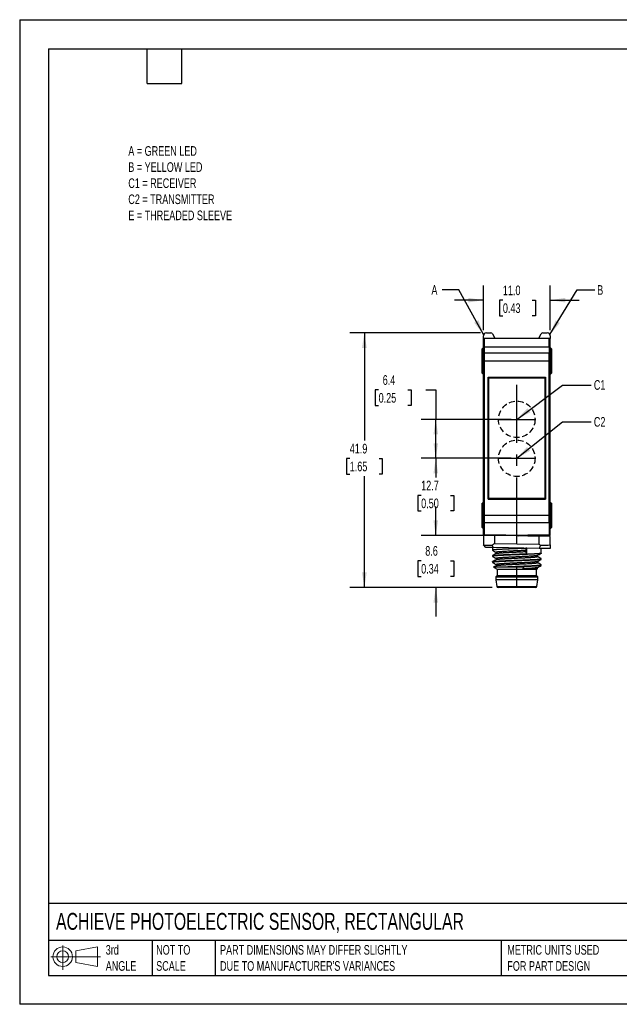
# Model space of a CAD drawing. Header units: millimetres. Extents: x 0 to 210, y 0 to 162.
# Tile 1 of 4: x 0 to 99, y 0 to 162. Entities that reach past the tile are written whole.
import ezdxf

# ---------------------------------------------------------------- set-up
doc = ezdxf.new("R2010")
doc.units = ezdxf.units.MM
doc.header["$LTSCALE"] = 0.75
doc.linetypes.add('CENTERX2', pattern=[20.32, 12.7, -2.54, 2.54, -2.54])
doc.linetypes.add('HIDDEN', pattern=[1.905, 1.27, -0.635])
doc.layers.add('CENTER', color=40, linetype='CENTERX2')
doc.layers.add('HIDDEN', color=102, linetype='HIDDEN')
doc.layers.add('DIMENSIONS', color=140, linetype='Continuous', lineweight=25)
doc.layers.add('TEXT', color=140, linetype='Continuous', lineweight=25)
doc.styles.add('SLDTEXTSTYLE0', font='TXT', dxfattribs={"width": 0.7})
doc.dimstyles.new('SLDDIMSTYLE0', dxfattribs={"dimtxt": 1.618506, "dimasz": 2.4765, "dimexe": 0, "dimexo": 0.0625, "dimgap": 0.404626, "dimtad": 0, "dimtih": 1, "dimtoh": 1, "dimdec": 1, "dimrnd": 1e-09, "dimzin": 12, "dimdsep": 46, "dimtxsty": 'SLDTEXTSTYLE0', "dimsah": 1, "dimcen": 0.09, "dimadec": 0, "dimazin": 3, "dimtfac": 1, "dimtdec": 1, "dimtmove": 0, "dimatfit": 0, "dimfxl": 0, "dimfrac": 2, "dimtolj": 1, "dimtzin": 12, "dimarcsym": 0})
doc.dimstyles.new('SLDDIMSTYLE1', dxfattribs={"dimtxt": 1.618506, "dimasz": 2.4765, "dimexe": 0, "dimexo": 0.0625, "dimgap": 0.404626, "dimtad": 0, "dimtih": 1, "dimtoh": 1, "dimdec": 1, "dimrnd": 1e-09, "dimzin": 12, "dimdsep": 46, "dimtxsty": 'SLDTEXTSTYLE0', "dimsah": 1, "dimcen": 0.09, "dimadec": 0, "dimazin": 3, "dimtfac": 1, "dimtdec": 1, "dimtofl": 0, "dimtmove": 0, "dimatfit": 3, "dimfxl": 0, "dimfrac": 2, "dimtolj": 1, "dimtzin": 12, "dimarcsym": 0})
doc.dimstyles.new('SLDDIMSTYLE2', dxfattribs={"dimtxt": 0.18, "dimasz": 2.4765, "dimexe": 0, "dimexo": 0.0625, "dimgap": 0, "dimtad": 0, "dimtih": 1, "dimtoh": 1, "dimdec": 0, "dimrnd": 1e-09, "dimzin": 0, "dimdsep": 46, "dimtxsty": 'Standard', "dimsah": 1, "dimcen": 0.09, "dimadec": 0, "dimazin": 0, "dimtfac": 2.4765, "dimtdec": 0, "dimtofl": 0, "dimtmove": 0, "dimatfit": 3, "dimfxl": 0, "dimfrac": 2, "dimtolj": 1, "dimtzin": 0, "dimarcsym": 0})
doc.dimstyles.new('SLDDIMSTYLE3', dxfattribs={"dimtxt": 1.618506, "dimasz": 2.4765, "dimexe": 0, "dimexo": 0.0625, "dimgap": 0.404626, "dimtad": 0, "dimtih": 1, "dimtoh": 1, "dimdec": 1, "dimrnd": 1e-09, "dimzin": 4, "dimdsep": 46, "dimtxsty": 'SLDTEXTSTYLE0', "dimsah": 1, "dimcen": 0.09, "dimadec": 0, "dimazin": 1, "dimtfac": 1, "dimtdec": 1, "dimtmove": 0, "dimatfit": 0, "dimfxl": 0, "dimfrac": 2, "dimtolj": 1, "dimtzin": 12, "dimarcsym": 0})

# ---------------------------------------------------------------- blocks, each defined once
blk = doc.blocks.new('Block11')
at = {"color": 7, "linetype": 'Continuous', "lineweight": 18}
for p, q in [((1.94, 3.98), (1.94, 0)), ((4.11, 3.13), (7.63, 3.77)), ((7.63, 3.77), (7.63, 0.55)), ((0, 2.16), (8.16, 2.16)), ((4.11, 1.2), (4.11, 3.13)), ((4.11, 1.2), (7.63, 0.55))]:
    blk.add_line(p, q, dxfattribs=at)
for radius in [1.61, 0.964]:
    blk.add_circle((1.94, 2.16), radius, dxfattribs=at)
blk = doc.blocks.new('Block12')
at = {"color": 7, "linetype": 'Continuous'}
blk.add_blockref('Block11', (0, 0), dxfattribs=at)
blk = doc.blocks.new('_D_4')
at = {"layer": 'DIMENSIONS'}
for p, q in [((80.75, 89.8), (66, 89.8)), ((68.38, 89.8), (68.38, 86.64)), ((65.98, 83.7), (65.43, 83.7)), ((65.43, 83.7), (65.43, 81.13)), ((70.79, 83.7), (71.33, 83.7)), ((71.33, 83.7), (71.33, 81.13)), ((65.43, 81.13), (65.98, 81.13)), ((71.33, 81.13), (70.79, 81.13)), ((68.38, 77.1), (68.38, 80.77)), ((80.75, 77.1), (66, 77.1))]:
    blk.add_line(p, q, dxfattribs=at)
for points in [[(68.38, 89.8), (68, 87.33), (68.76, 87.33)], [(68.38, 77.1), (68.76, 79.58), (68, 79.58)]]:
    blk.add_solid(points, dxfattribs=at)
at = {"layer": 'DIMENSIONS', "char_height": 1.587, "attachment_point": 1, "style": 'SLDTEXTSTYLE0'}
for s, insert in [('12.7', (65.98, 86.11)), ('0.50', (65.98, 83.18))]:
    blk.add_mtext(s, dxfattribs=dict(at, insert=insert))
blk = doc.blocks.new('_D_5')
at = {"layer": 'DIMENSIONS'}
for p, q in [((58.99, 101.05), (58.44, 101.05)), ((58.44, 101.05), (58.44, 98.48)), ((63.8, 101.05), (64.34, 101.05)), ((64.34, 101.05), (64.34, 98.48)), ((66.72, 101.05), (68.38, 101.05)), ((68.38, 101.05), (68.38, 96.2)), ((58.44, 98.48), (58.99, 98.48)), ((64.34, 98.48), (63.8, 98.48)), ((80.75, 96.2), (66, 96.2)), ((68.38, 89.8), (68.38, 96.2)), ((80.75, 89.8), (66, 89.8))]:
    blk.add_line(p, q, dxfattribs=at)
for points in [[(68.38, 96.2), (68, 93.73), (68.76, 93.73)], [(68.38, 89.8), (68.76, 92.28), (68, 92.28)]]:
    blk.add_solid(points, dxfattribs=at)
at = {"layer": 'DIMENSIONS', "char_height": 1.587, "attachment_point": 1, "style": 'SLDTEXTSTYLE0'}
for s, insert in [('6.4', (59.66, 103.46)), ('0.25', (58.99, 100.53))]:
    blk.add_mtext(s, dxfattribs=dict(at, insert=insert))
blk = doc.blocks.new('_D_6')
at = {"layer": 'DIMENSIONS'}
for p, q in [((68.38, 77.1), (68.38, 81.87)), ((80.75, 77.1), (66, 77.1)), ((65.98, 72.95), (65.43, 72.95)), ((65.43, 72.95), (65.43, 70.37)), ((70.79, 72.95), (71.33, 72.95)), ((71.33, 72.95), (71.33, 70.37)), ((65.43, 70.37), (65.98, 70.37)), ((71.33, 70.37), (70.79, 70.37)), ((77.67, 68.54), (66, 68.54)), ((68.38, 68.54), (68.38, 63.78))]:
    blk.add_line(p, q, dxfattribs=at)
for points in [[(68.38, 77.1), (68.76, 79.58), (68, 79.58)], [(68.38, 68.54), (68, 66.07), (68.76, 66.07)]]:
    blk.add_solid(points, dxfattribs=at)
at = {"layer": 'DIMENSIONS', "char_height": 1.587, "attachment_point": 1, "style": 'SLDTEXTSTYLE0'}
for s, insert in [('8.6', (66.65, 75.36)), ('0.34', (65.98, 72.42))]:
    blk.add_mtext(s, dxfattribs=dict(at, insert=insert))
blk = doc.blocks.new('_D_7')
at = {"layer": 'DIMENSIONS'}
for p, q in [((76.2, 110.87), (76.2, 118.19)), ((87.2, 110.87), (87.2, 118.19)), ((76.2, 115.8), (71.44, 115.8)), ((79.41, 115.8), (78.87, 115.8)), ((78.87, 115.8), (78.87, 113.23)), ((84.22, 115.8), (84.76, 115.8)), ((84.76, 115.8), (84.76, 113.23)), ((87.2, 115.8), (91.96, 115.8)), ((78.87, 113.23), (79.41, 113.23)), ((84.76, 113.23), (84.22, 113.23))]:
    blk.add_line(p, q, dxfattribs=at)
for points in [[(76.2, 115.8), (73.72, 116.19), (73.72, 115.42)], [(87.2, 115.8), (89.68, 115.42), (89.68, 116.19)]]:
    blk.add_solid(points, dxfattribs=at)
at = {"layer": 'DIMENSIONS', "char_height": 1.587, "attachment_point": 1, "style": 'SLDTEXTSTYLE0'}
for s, insert in [('11.0', (79.41, 118.21)), ('0.43', (79.41, 115.28))]:
    blk.add_mtext(s, dxfattribs=dict(at, insert=insert))
blk = doc.blocks.new('_D_8')
at = {"layer": 'DIMENSIONS'}
for p, q in [((75.75, 110.42), (54.26, 110.42)), ((56.64, 110.42), (56.64, 92.71)), ((54.24, 89.77), (53.7, 89.77)), ((53.7, 89.77), (53.7, 87.2)), ((59.05, 89.77), (59.59, 89.77)), ((59.59, 89.77), (59.59, 87.2)), ((53.7, 87.2), (54.24, 87.2)), ((56.64, 68.54), (56.64, 86.84)), ((59.59, 87.2), (59.05, 87.2)), ((77.67, 68.54), (54.26, 68.54))]:
    blk.add_line(p, q, dxfattribs=at)
for points in [[(56.64, 110.42), (56.26, 107.95), (57.03, 107.95)], [(56.64, 68.54), (57.03, 71.02), (56.26, 71.02)]]:
    blk.add_solid(points, dxfattribs=at)
at = {"layer": 'DIMENSIONS', "char_height": 1.587, "attachment_point": 1, "style": 'SLDTEXTSTYLE0'}
for s, insert in [('41.9', (54.24, 92.18)), ('1.65', (54.24, 89.25))]:
    blk.add_mtext(s, dxfattribs=dict(at, insert=insert))

msp = doc.modelspace()

# ---------------------------------------------------------------- linework, layer by layer
at = {"color": 7, "linetype": 'Continuous'}
for p, q in [((0, 161.93), (0, 0)), ((0, 161.93), (209.55, 161.93)), ((209.55, 0), (0, 0))]:
    msp.add_line(p, q, dxfattribs=at)
for p, q in [((76.7, 110.42), (77.44, 110.42)), ((77.71, 110.26), (78.07, 109.56)), ((85.33, 109.56), (85.7, 110.26)), ((85.97, 110.42), (86.7, 110.42)), ((76.2, 109.56), (76.2, 109.92)), ((76.2, 109.56), (78.07, 109.56)), ((76.2, 109.49), (76.2, 109.56)), ((76.2, 109.49), (76.4, 109.49)), ((76.2, 108.99), (76.2, 109.49)), ((76.2, 108.99), (76.4, 108.99)), ((76.2, 108.02), (76.2, 108.99)), ((87, 109.49), (76.4, 109.49)), ((76.4, 108.1), (76.4, 109.49)), ((85.33, 109.56), (87.2, 109.56)), ((87, 108.1), (87, 109.49)), ((87.2, 109.49), (87, 109.49)), ((87.2, 108.99), (87, 108.99)), ((87.2, 109.92), (87.2, 109.56)), ((87.2, 109.56), (87.2, 109.49)), ((87.2, 108.99), (87.2, 109.49)), ((87.2, 108.02), (87.2, 108.99)), ((76.1, 107.89), (76, 107.79)), ((76, 103.79), (76, 107.79)), ((76.2, 107.89), (76.1, 107.89)), ((76.1, 107.89), (76.1, 103.69)), ((76.2, 108.02), (76.4, 108.02)), ((76.2, 106.87), (76.2, 108.02)), ((76.4, 108.1), (87, 108.1)), ((76.4, 107.06), (76.4, 108.1)), ((87, 107.06), (76.4, 107.06)), ((76.4, 105.79), (76.4, 107.06)), ((87, 108.1), (87, 107.06)), ((87, 108.02), (87.2, 108.02)), ((87, 105.79), (87, 107.06)), ((87.2, 108.02), (87.2, 106.87)), ((87.3, 107.89), (87.2, 107.89)), ((87.4, 107.79), (87.3, 107.89)), ((87.3, 103.69), (87.3, 107.89)), ((87.4, 107.79), (87.4, 103.79)), ((76.4, 106.87), (76.2, 106.87)), ((76.2, 105.79), (76.2, 106.87)), ((76.2, 96.94), (76.2, 105.79)), ((76.2, 105.79), (76.4, 105.79)), ((87, 105.79), (76.4, 105.79)), ((76.4, 80.39), (76.4, 105.79)), ((87.2, 106.87), (87, 106.87)), ((87, 80.39), (87, 105.79)), ((87.2, 105.79), (87, 105.79)), ((87.2, 105.79), (87.2, 106.87)), ((87.2, 96.94), (87.2, 105.79)), ((76, 103.79), (76.1, 103.69)), ((76.1, 103.69), (76.2, 103.69)), ((87.2, 103.69), (87.3, 103.69)), ((87.3, 103.69), (87.4, 103.79)), ((76.97, 83.07), (76.97, 103.12)), ((76.97, 103.12), (86.43, 103.12)), ((76.99, 103.1), (76.97, 103.12)), ((76.99, 103.1), (76.99, 83.08)), ((76.99, 103.1), (86.41, 103.1)), ((77.1, 103.02), (86.3, 103.02)), ((77.1, 83.17), (77.1, 103.02)), ((86.3, 103.02), (86.3, 83.17)), ((86.41, 103.1), (86.43, 103.12)), ((86.41, 103.1), (86.41, 83.08)), ((86.43, 103.12), (86.43, 83.07)), ((76.2, 96.94), (76.4, 96.94)), ((76.2, 96.29), (76.2, 96.94)), ((76.4, 96.29), (76.2, 96.29)), ((76.2, 80.39), (76.2, 96.29)), ((87.2, 96.94), (87, 96.94)), ((87, 96.29), (87.2, 96.29)), ((87.2, 96.29), (87.2, 96.94)), ((87.2, 80.39), (87.2, 96.29)), ((76.99, 83.08), (76.97, 83.07)), ((86.43, 83.07), (76.97, 83.07)), ((76.99, 83.08), (86.41, 83.08)), ((86.3, 83.17), (77.1, 83.17)), ((86.41, 83.08), (86.43, 83.07)), ((76.1, 82.49), (76, 82.39)), ((76, 78.39), (76, 82.39)), ((76.2, 82.49), (76.1, 82.49)), ((76.1, 82.49), (76.1, 78.29)), ((87.3, 82.49), (87.2, 82.49)), ((87.4, 82.39), (87.3, 82.49)), ((87.3, 78.29), (87.3, 82.49)), ((87.4, 82.39), (87.4, 78.39)), ((76.2, 80.39), (76.4, 80.39)), ((76.2, 79.52), (76.2, 80.39)), ((76.2, 79.52), (76.4, 79.52)), ((76.2, 78.2), (76.2, 79.52)), ((87, 80.39), (76.4, 80.39)), ((76.4, 79.23), (76.4, 80.39)), ((87, 79.23), (87, 80.39)), ((87.2, 80.39), (87, 80.39)), ((87, 79.52), (87.2, 79.52)), ((87.2, 79.52), (87.2, 80.39)), ((87.2, 79.52), (87.2, 78.2)), ((76, 78.39), (76.1, 78.29)), ((76.1, 78.29), (76.2, 78.29)), ((76.4, 78.2), (76.2, 78.2)), ((76.2, 77.49), (76.2, 78.2)), ((76.4, 79.23), (87, 79.23)), ((76.4, 77.2), (76.4, 79.23)), ((87, 79.23), (87, 77.2)), ((87.2, 78.2), (87, 78.2)), ((87.2, 78.29), (87.3, 78.29)), ((87.2, 77.49), (87.2, 78.2)), ((87.3, 78.29), (87.4, 78.39)), ((76.2, 77.49), (76.4, 77.49)), ((76.2, 77.16), (76.2, 77.49)), ((76.4, 77.16), (76.2, 77.16)), ((76.2, 77.16), (76.2, 77.16)), ((76.2, 77.16), (76.2, 75.54)), ((76.4, 77.2), (76.4, 77.16)), ((81.7, 77.08), (78.08, 77.14)), ((78.08, 75.81), (78.08, 77.14)), ((81.7, 77.1), (81.7, 77.08)), ((81.7, 75.74), (81.7, 77.08)), ((81.7, 77.08), (85.32, 77.01)), ((81.95, 77.07), (86.1, 77.14)), ((85.32, 77.01), (85.32, 75.68)), ((86.1, 77.14), (86.1, 76.99)), ((87.2, 77.09), (86.1, 77.07)), ((87.2, 77.49), (87, 77.49)), ((87, 77.2), (87, 77.16)), ((87, 77.16), (87.2, 77.16)), ((87.2, 77.16), (87.2, 77.49)), ((87.2, 77.09), (87.2, 77.16)), ((87.2, 75.54), (87.2, 76.96)), ((76.6, 75.13), (76.2, 75.54)), ((77.7, 75.11), (77.7, 74.68)), ((77.7, 74.67), (77.71, 74.67)), ((85.38, 74.98), (77.81, 75.11)), ((78.08, 75.81), (81.7, 75.74)), ((81.7, 75.74), (85.32, 75.68)), ((81.7, 74.93), (81.7, 75.04)), ((83.12, 74.65), (83.37, 75)), ((83.12, 74.46), (83.12, 74.65)), ((83.37, 74.1), (83.37, 75)), ((85.7, 74.18), (85.7, 74.97)), ((77.7, 73.79), (77.7, 73.68)), ((78.31, 74.32), (78.31, 74.15)), ((78.31, 73.32), (78.31, 73.15)), ((81.7, 73.93), (81.7, 74.04)), ((81.7, 72.93), (81.7, 73.04)), ((83.37, 74.1), (83.12, 74.46)), ((85.09, 73.64), (85.09, 73.82)), ((85.7, 73.29), (85.69, 73.3)), ((85.7, 73.18), (85.7, 73.29)), ((85.7, 73.18), (85.7, 73.17)), ((77.7, 72.79), (77.7, 72.68)), ((77.86, 71.88), (78.45, 71.54)), ((78.31, 72.32), (78.31, 72.15)), ((78.45, 71.54), (78.45, 70.54)), ((78.45, 71.54), (81.7, 71.54)), ((80.21, 71.97), (81.7, 71.97)), ((81.7, 71.97), (81.7, 72.04)), ((81.7, 71.97), (82.83, 71.97)), ((81.7, 71.54), (81.7, 71.97)), ((81.7, 71.54), (84.95, 71.54)), ((81.7, 70.54), (81.7, 71.54)), ((85.07, 71.62), (82.67, 71.62)), ((84.95, 71.54), (85.1, 71.63)), ((84.95, 70.54), (84.95, 71.54)), ((85.09, 72.64), (85.09, 72.82)), ((85.09, 71.64), (85.09, 71.82)), ((85.7, 72.3), (85.69, 72.3)), ((85.7, 72.18), (85.7, 72.29)), ((78.45, 70.54), (78.25, 70.29)), ((78.25, 70.29), (78.25, 69.79)), ((78.25, 70.29), (81.7, 70.29)), ((78.25, 69.79), (78.42, 68.71)), ((81.7, 69.79), (78.25, 69.79)), ((78.45, 70.54), (81.7, 70.54)), ((81.7, 70.29), (81.7, 70.54)), ((81.7, 70.54), (84.95, 70.54)), ((81.7, 70.29), (85.15, 70.29)), ((81.7, 69.79), (81.7, 70.29)), ((85.15, 69.79), (81.7, 69.79)), ((81.7, 68.71), (81.7, 69.79)), ((85.15, 70.29), (84.95, 70.54)), ((84.98, 68.71), (85.15, 69.79)), ((85.15, 69.79), (85.15, 70.29)), ((78.42, 68.71), (81.7, 68.71)), ((84.78, 68.54), (78.62, 68.54)), ((81.7, 68.71), (84.98, 68.71))]:
    msp.add_line(p, q)
for centre, radius, start, end in [((76.7, 109.92), 0.5, 90, 180), ((86.7, 109.92), 0.5, 0, 90), ((78.62, 68.74), 0.2, 189.0903, 270), ((84.78, 68.74), 0.2, 270, 350.9097)]:
    msp.add_arc(centre, radius, start, end)
for centre, major_axis, ratio, start_param, end_param in [((77.44, 110.12), (0.268, -0.139), 0.991672, 0.95091, 2.052405), ((85.96, 110.12), (0.268, 0.139), 0.991672, 1.089187, 2.190683), ((78.07, 109.56), (-0.0359, 0.0699), 0.077829, 1.600669, 3.101652), ((85.33, 109.56), (0.0359, 0.0699), 0.077829, 3.181533, 4.682516), ((81.7, 77.03), (6.5, -0.11), 0.008724, 2.161257, 2.579675), ((-73.35, 79.8), (160.41, -2.8), 0.000152, 0.259339, 0.366689), ((236.75, 79.8), (160.41, 2.8), 0.000152, 2.774903, 2.882253), ((81.7, 77.03), (6.5, -0.11), 0.008724, 0.562222, 0.980641), ((81.7, 70.34), (-4.6, 4.68), 0.982697, 6.088095, 6.166377), ((81.7, 70.34), (-4.6, 4.68), 0.982697, 4.863302, 4.907479)]:
    msp.add_ellipse(centre, major_axis=major_axis, ratio=ratio, start_param=start_param, end_param=end_param)
for points in [[(76.2, 75.54), (76.59, 75.53), (77.09, 75.52), (77.67, 75.51)], [(77.81, 75.11), (77.77, 75.24), (77.72, 75.38), (77.67, 75.51)], [(85.55, 75.51), (85.5, 75.33), (85.44, 75.15), (85.38, 74.98)], [(85.55, 75.51), (86.21, 75.52), (86.77, 75.53), (87.2, 75.54)], [(82.83, 71.97), (82.78, 71.86), (82.72, 71.74), (82.67, 71.62)]]:
    msp.add_open_spline(points, degree=3)
for points, knots in [([(77.81, 75.11), (77.75, 75.11), (77.64, 75.11), (77.47, 75.12), (77.31, 75.12), (77.16, 75.12), (77.01, 75.12), (76.87, 75.13), (76.73, 75.13), (76.64, 75.13), (76.6, 75.13)], [0, 0, 0, 0, 0.12383, 0.247634, 0.371594, 0.495891, 0.620704, 0.746211, 0.872586, 1, 1, 1, 1]), ([(81.7, 74.93), (81.64, 74.92), (81.49, 74.92), (81.23, 74.91), (80.93, 74.9), (80.64, 74.89), (80.39, 74.88), (80.19, 74.87), (80.01, 74.86), (79.84, 74.85), (79.66, 74.84), (79.46, 74.83), (79.27, 74.82), (79.1, 74.81), (78.97, 74.81), (78.87, 74.8), (78.76, 74.8), (78.62, 74.79), (78.46, 74.78), (78.31, 74.77), (78.19, 74.76), (78.09, 74.75), (77.99, 74.74), (77.9, 74.73), (77.81, 74.72), (77.74, 74.7), (77.71, 74.69), (77.7, 74.68), (77.7, 74.68), (77.7, 74.68)], [0, 0, 0, 0, 0.029856, 0.071405, 0.124643, 0.172186, 0.213938, 0.249897, 0.277641, 0.307721, 0.340137, 0.374891, 0.418738, 0.454168, 0.481181, 0.499774, 0.523245, 0.556581, 0.599782, 0.645555, 0.683834, 0.718552, 0.749709, 0.794553, 0.846452, 0.909432, 0.964047, 0.999782, 1, 1, 1, 1]), ([(77.7, 74.67), (77.81, 74.61), (78.01, 74.49), (78.21, 74.38), (78.31, 74.32)], [0, 0, 0, 0, 0.513414, 1, 1, 1, 1]), ([(83.12, 74.65), (83.04, 74.64), (82.9, 74.63), (82.65, 74.62), (82.38, 74.61), (82.1, 74.59), (81.89, 74.58), (81.76, 74.58), (81.72, 74.58), (81.7, 74.57), (81.7, 74.57), (81.7, 74.57), (81.68, 74.57), (81.63, 74.57), (81.52, 74.57), (81.36, 74.56), (81.14, 74.55), (80.9, 74.54), (80.69, 74.53), (80.51, 74.52), (80.35, 74.51), (80.1, 74.5), (79.76, 74.48), (79.36, 74.45), (79.02, 74.43), (78.81, 74.41), (78.69, 74.4), (78.64, 74.4), (78.6, 74.39), (78.56, 74.39), (78.5, 74.38), (78.43, 74.37), (78.37, 74.36), (78.33, 74.34), (78.31, 74.33), (78.31, 74.33), (78.31, 74.32)], [0, 0, 0, 0, 0.0342432, 0.0716605, 0.1132804, 0.1591164, 0.194548, 0.2083621, 0.2142931, 0.2149887, 0.215075, 0.215081, 0.2160827, 0.2215531, 0.2379835, 0.2642825, 0.2959433, 0.3353983, 0.3709144, 0.3948964, 0.419246, 0.4439632, 0.5195626, 0.5936745, 0.6677814, 0.7418835, 0.7604242, 0.7789646, 0.7953067, 0.8015865, 0.8254247, 0.8642965, 0.906219, 0.948982, 0.9777496, 1, 1, 1, 1]), ([(83.37, 75), (83.31, 75), (83.19, 74.99), (82.99, 74.98), (82.78, 74.97), (82.51, 74.96), (82.21, 74.95), (81.92, 74.94), (81.76, 74.93), (81.7, 74.93)], [0, 0, 0, 0, 0.112084, 0.232679, 0.361743, 0.499225, 0.726426, 0.893279, 1, 1, 1, 1]), ([(87.2, 74.95), (87.14, 74.95), (87.01, 74.95), (86.82, 74.95), (86.63, 74.96), (86.39, 74.96), (86.11, 74.96), (85.76, 74.97), (85.51, 74.98), (85.38, 74.98)], [0, 0, 0, 0, 0.125573, 0.251461, 0.381397, 0.502471, 0.66823, 0.833699, 1, 1, 1, 1]), ([(87.2, 75.54), (87.2, 75.48), (87.2, 75.28), (87.2, 75.08), (87.2, 74.95)], [0, 0, 0, 0, 0.307503, 1, 1, 1, 1]), ([(78.33, 74.16), (78.22, 74.1), (78.01, 73.97), (77.81, 73.85), (77.7, 73.79)], [0, 0, 0, 0, 0.49992, 1, 1, 1, 1]), ([(77.7, 73.79), (77.7, 73.79), (77.7, 73.8), (77.72, 73.8), (77.75, 73.81), (77.8, 73.82), (77.86, 73.83), (77.93, 73.84), (78, 73.85), (78.08, 73.86), (78.16, 73.86), (78.26, 73.87), (78.38, 73.88), (78.52, 73.89), (78.66, 73.9), (78.78, 73.91), (78.88, 73.91), (78.99, 73.92), (79.15, 73.93), (79.35, 73.94), (79.57, 73.95), (79.79, 73.96), (79.98, 73.97), (80.2, 73.97), (80.45, 73.99), (80.77, 74), (81.12, 74.01), (81.44, 74.03), (81.63, 74.04), (81.7, 74.04)], [0, 0, 0, 0, 0.024652, 0.058284, 0.100593, 0.145957, 0.184716, 0.219269, 0.249616, 0.277436, 0.3076, 0.340107, 0.374959, 0.418752, 0.454144, 0.481133, 0.499718, 0.523207, 0.556499, 0.599593, 0.645392, 0.68385, 0.718713, 0.749981, 0.794632, 0.846248, 0.909269, 0.964172, 1, 1, 1, 1]), ([(81.7, 73.93), (81.64, 73.92), (81.49, 73.92), (81.23, 73.91), (80.93, 73.9), (80.64, 73.89), (80.39, 73.88), (80.17, 73.87), (79.95, 73.86), (79.71, 73.85), (79.46, 73.83), (79.21, 73.82), (79.01, 73.81), (78.88, 73.8), (78.75, 73.8), (78.62, 73.79), (78.46, 73.78), (78.31, 73.77), (78.19, 73.76), (78.09, 73.75), (78, 73.74), (77.92, 73.73), (77.84, 73.72), (77.77, 73.71), (77.72, 73.7), (77.7, 73.69), (77.7, 73.68), (77.7, 73.67), (77.71, 73.67), (77.71, 73.67)], [0, 0, 0, 0, 0.0286936, 0.068753, 0.120171, 0.1656635, 0.2056724, 0.2401985, 0.2761358, 0.3160683, 0.3600149, 0.4144561, 0.4545333, 0.4802444, 0.5026952, 0.534542, 0.5757828, 0.6196644, 0.6566085, 0.6901082, 0.7201628, 0.7554197, 0.795364, 0.8400297, 0.8926387, 0.9326076, 0.9599389, 0.9886884, 1, 1, 1, 1]), ([(77.7, 73.67), (77.81, 73.61), (78.01, 73.49), (78.21, 73.38), (78.31, 73.32)], [0, 0, 0, 0, 0.512169, 1, 1, 1, 1]), ([(78.33, 73.16), (78.22, 73.1), (78.02, 72.98), (77.81, 72.86), (77.7, 72.8)], [0, 0, 0, 0, 0.4999127, 1, 1, 1, 1]), ([(77.7, 72.79), (77.7, 72.79), (77.7, 72.79), (77.7, 72.8), (77.72, 72.8), (77.75, 72.81), (77.8, 72.82), (77.86, 72.83), (77.93, 72.84), (78, 72.85), (78.08, 72.86), (78.16, 72.86), (78.26, 72.87), (78.38, 72.88), (78.52, 72.89), (78.66, 72.9), (78.78, 72.91), (78.88, 72.91), (78.99, 72.92), (79.15, 72.93), (79.35, 72.94), (79.57, 72.95), (79.79, 72.96), (79.98, 72.97), (80.2, 72.97), (80.45, 72.99), (80.77, 73), (81.12, 73.01), (81.44, 73.03), (81.63, 73.04), (81.7, 73.04)], [0, 0, 0, 0, 0.0002382, 0.0250749, 0.0585509, 0.1006648, 0.1460388, 0.1850261, 0.2197868, 0.2503205, 0.2779763, 0.3079683, 0.3402965, 0.3749608, 0.4189128, 0.454446, 0.4815586, 0.5002497, 0.5236148, 0.5568429, 0.5999318, 0.6456924, 0.6840603, 0.7188682, 0.7501161, 0.7948906, 0.8467741, 0.9096772, 0.9642134, 1, 1, 1, 1]), ([(81.7, 72.93), (81.64, 72.92), (81.49, 72.92), (81.24, 72.91), (80.96, 72.9), (80.69, 72.89), (80.45, 72.88), (80.26, 72.87), (80.1, 72.86), (79.96, 72.86), (79.81, 72.85), (79.65, 72.84), (79.47, 72.83), (79.29, 72.83), (79.14, 72.82), (79.04, 72.81), (78.99, 72.81), (78.95, 72.81), (78.89, 72.8), (78.81, 72.8), (78.71, 72.79), (78.61, 72.79), (78.51, 72.78), (78.37, 72.77), (78.23, 72.76), (78.09, 72.75), (77.98, 72.74), (77.9, 72.73), (77.83, 72.72), (77.78, 72.71), (77.74, 72.7), (77.71, 72.69), (77.71, 72.68), (77.71, 72.68)], [0, 0, 0, 0, 0.029473, 0.069257, 0.11935, 0.165384, 0.205076, 0.238426, 0.26209, 0.286822, 0.312622, 0.33949, 0.373805, 0.414479, 0.445025, 0.467859, 0.475935, 0.476904, 0.494467, 0.51422, 0.536163, 0.560296, 0.586618, 0.615334, 0.673657, 0.715431, 0.760363, 0.800222, 0.835007, 0.874689, 0.914371, 0.954053, 1, 1, 1, 1]), ([(85.08, 73.81), (85.08, 73.81), (85.07, 73.81), (85.03, 73.8), (84.98, 73.78), (84.92, 73.77), (84.84, 73.77), (84.77, 73.76), (84.66, 73.75), (84.51, 73.73), (84.31, 73.72), (84.13, 73.7), (83.97, 73.69), (83.81, 73.68), (83.61, 73.67), (83.43, 73.66), (83.25, 73.65), (83.05, 73.64), (82.82, 73.63), (82.55, 73.62), (82.26, 73.6), (81.99, 73.59), (81.75, 73.58), (81.5, 73.57), (81.22, 73.55), (80.92, 73.54), (80.67, 73.53), (80.49, 73.52), (80.35, 73.51), (80.21, 73.5), (80.05, 73.5), (79.86, 73.49), (79.68, 73.47), (79.49, 73.46), (79.28, 73.45), (79.05, 73.43), (78.84, 73.42), (78.66, 73.4), (78.53, 73.39), (78.44, 73.37), (78.37, 73.36), (78.33, 73.35), (78.32, 73.33), (78.31, 73.33), (78.31, 73.33), (78.31, 73.32)], [0, 0, 0, 0, 0.011756, 0.038286, 0.06221, 0.0828, 0.102377, 0.12094, 0.138491, 0.170206, 0.202391, 0.234576, 0.246565, 0.26802, 0.29538, 0.316074, 0.331211, 0.354462, 0.378576, 0.403552, 0.436012, 0.463215, 0.482048, 0.505368, 0.534387, 0.563405, 0.592421, 0.60939, 0.620806, 0.63535, 0.653021, 0.673819, 0.697744, 0.716557, 0.746, 0.779512, 0.81606, 0.850046, 0.881075, 0.911259, 0.935419, 0.959579, 0.98374, 0.99678, 1, 1, 1, 1]), ([(78.32, 74.15), (78.32, 74.15), (78.33, 74.16), (78.35, 74.16), (78.38, 74.17), (78.43, 74.18), (78.49, 74.19), (78.55, 74.2), (78.64, 74.21), (78.76, 74.22), (78.91, 74.24), (79.1, 74.25), (79.24, 74.26), (79.34, 74.27), (79.38, 74.27), (79.43, 74.27), (79.47, 74.28), (79.52, 74.28), (79.64, 74.29), (79.82, 74.3), (80.06, 74.31), (80.23, 74.32), (80.35, 74.32), (80.47, 74.33), (80.62, 74.34), (80.8, 74.35), (81.02, 74.36), (81.26, 74.37), (81.5, 74.38), (81.72, 74.39), (81.93, 74.4), (82.21, 74.41), (82.52, 74.43), (82.84, 74.44), (83.03, 74.45), (83.12, 74.46)], [0, 0, 0, 0, 0.006804, 0.037792, 0.06878, 0.099767, 0.130753, 0.155341, 0.187661, 0.227711, 0.275489, 0.322905, 0.364997, 0.375143, 0.384924, 0.394339, 0.403389, 0.412073, 0.420392, 0.47495, 0.517297, 0.547427, 0.5632, 0.58092, 0.605221, 0.634875, 0.669884, 0.710245, 0.746084, 0.780285, 0.808885, 0.846293, 0.906119, 0.957431, 1, 1, 1, 1]), ([(78.32, 73.15), (78.33, 73.16), (78.33, 73.16), (78.35, 73.17), (78.39, 73.18), (78.47, 73.19), (78.58, 73.2), (78.74, 73.22), (78.9, 73.23), (79.03, 73.25), (79.07, 73.25), (79.12, 73.25), (79.16, 73.26), (79.21, 73.26), (79.24, 73.26), (79.28, 73.26), (79.34, 73.27), (79.42, 73.27), (79.51, 73.28), (79.58, 73.28), (79.67, 73.29), (79.77, 73.29), (79.88, 73.3), (80, 73.3), (80.12, 73.31), (80.24, 73.32), (80.36, 73.32), (80.49, 73.33), (80.61, 73.34), (80.76, 73.34), (80.93, 73.35), (81.13, 73.36), (81.32, 73.37), (81.47, 73.38), (81.58, 73.38), (81.65, 73.39), (81.72, 73.39), (81.93, 73.4), (82.28, 73.42), (82.63, 73.43), (82.86, 73.44), (82.99, 73.45), (83.12, 73.46), (83.29, 73.47), (83.51, 73.48), (83.73, 73.49), (83.93, 73.5), (84.09, 73.51), (84.27, 73.53), (84.47, 73.54), (84.66, 73.56), (84.8, 73.57), (84.91, 73.59), (85, 73.6), (85.05, 73.61), (85.07, 73.62), (85.09, 73.63), (85.09, 73.64), (85.09, 73.64), (85.09, 73.64)], [0, 0, 0, 0, 0.007958, 0.023075, 0.039685, 0.072687, 0.103054, 0.130785, 0.181834, 0.188526, 0.195218, 0.201909, 0.208601, 0.215293, 0.221985, 0.222813, 0.229199, 0.246818, 0.255005, 0.264347, 0.274846, 0.286502, 0.299313, 0.313281, 0.326349, 0.339407, 0.352456, 0.365494, 0.378523, 0.391542, 0.409189, 0.431475, 0.449928, 0.464547, 0.475332, 0.482282, 0.485396, 0.495745, 0.541279, 0.586811, 0.601954, 0.61195, 0.625928, 0.643886, 0.665824, 0.698838, 0.72, 0.740693, 0.763649, 0.797767, 0.831998, 0.863429, 0.892746, 0.921088, 0.951517, 0.966736, 0.981955, 0.994007, 1, 1, 1, 1]), ([(85.69, 74.17), (85.69, 74.17), (85.68, 74.16), (85.65, 74.15), (85.6, 74.14), (85.54, 74.13), (85.47, 74.12), (85.4, 74.12), (85.33, 74.11), (85.24, 74.1), (85.14, 74.09), (85.02, 74.08), (84.88, 74.07), (84.74, 74.06), (84.62, 74.06), (84.52, 74.05), (84.41, 74.05), (84.25, 74.04), (84.05, 74.03), (83.83, 74.02), (83.61, 74.01), (83.42, 74), (83.21, 73.99), (82.96, 73.98), (82.63, 73.97), (82.29, 73.95), (81.97, 73.94), (81.78, 73.93), (81.7, 73.93)], [0, 0, 0, 0, 0.021143, 0.064888, 0.112035, 0.152561, 0.188687, 0.220412, 0.249213, 0.280452, 0.314131, 0.350249, 0.395824, 0.432677, 0.460808, 0.480215, 0.504545, 0.539178, 0.584112, 0.631718, 0.671511, 0.707621, 0.740049, 0.786642, 0.840621, 0.90606, 0.962788, 1, 1, 1, 1]), ([(81.7, 74.04), (81.76, 74.04), (81.92, 74.05), (82.2, 74.06), (82.53, 74.07), (82.85, 74.08), (83.12, 74.09), (83.29, 74.1), (83.37, 74.1)], [0, 0, 0, 0, 0.106871, 0.272689, 0.497667, 0.680504, 0.847986, 1, 1, 1, 1]), ([(81.7, 73.04), (81.76, 73.04), (81.91, 73.05), (82.17, 73.06), (82.51, 73.07), (82.88, 73.08), (83.37, 73.1), (83.94, 73.13), (84.55, 73.16), (85.05, 73.19), (85.42, 73.22), (85.65, 73.26), (85.7, 73.28), (85.7, 73.29), (85.7, 73.29)], [0, 0, 0, 0, 0.02931, 0.071113, 0.125453, 0.193665, 0.25006, 0.375198, 0.499907, 0.624856, 0.750049, 0.874654, 0.999964, 1, 1, 1, 1]), ([(85.69, 73.17), (85.69, 73.16), (85.68, 73.16), (85.65, 73.15), (85.6, 73.14), (85.54, 73.13), (85.47, 73.12), (85.4, 73.12), (85.33, 73.11), (85.24, 73.1), (85.14, 73.09), (85.02, 73.08), (84.88, 73.07), (84.74, 73.06), (84.62, 73.06), (84.52, 73.05), (84.41, 73.05), (84.25, 73.04), (84.05, 73.03), (83.83, 73.02), (83.61, 73.01), (83.42, 73), (83.21, 72.99), (82.96, 72.98), (82.63, 72.97), (82.29, 72.95), (81.97, 72.94), (81.78, 72.93), (81.7, 72.93)], [0, 0, 0, 0, 0.01564, 0.059867, 0.10734, 0.147952, 0.184171, 0.215997, 0.244974, 0.276395, 0.310262, 0.346573, 0.39252, 0.429664, 0.458004, 0.477539, 0.501975, 0.53664, 0.581531, 0.629348, 0.669606, 0.706104, 0.738844, 0.785497, 0.839472, 0.905279, 0.962558, 1, 1, 1, 1]), ([(85.08, 73.81), (85.18, 73.87), (85.39, 73.99), (85.6, 74.11), (85.7, 74.17)], [0, 0, 0, 0, 0.49991, 1, 1, 1, 1]), ([(85.08, 72.81), (85.18, 72.87), (85.39, 72.99), (85.6, 73.11), (85.7, 73.17)], [0, 0, 0, 0, 0.499919, 1, 1, 1, 1]), ([(85.7, 73.29), (85.6, 73.35), (85.39, 73.47), (85.19, 73.59), (85.09, 73.65)], [0, 0, 0, 0, 0.511685, 1, 1, 1, 1]), ([(85.7, 74.18), (85.7, 74.18), (85.7, 74.17), (85.7, 74.17), (85.7, 74.17)], [0, 0, 0, 0, 0.0107689, 1, 1, 1, 1]), ([(77.7, 72.67), (77.81, 72.61), (78.01, 72.49), (78.21, 72.38), (78.31, 72.32)], [0, 0, 0, 0, 0.512659, 1, 1, 1, 1]), ([(78.33, 72.16), (78.22, 72.1), (78.07, 72.01), (77.91, 71.92), (77.86, 71.89)], [0, 0, 0, 0, 0.673996, 1, 1, 1, 1]), ([(77.86, 71.89), (77.86, 71.89), (77.87, 71.89), (77.89, 71.89), (77.93, 71.9), (78.01, 71.91), (78.14, 71.91), (78.33, 71.92), (78.58, 71.93), (78.83, 71.94), (79.06, 71.95), (79.32, 71.95), (79.58, 71.96), (79.81, 71.97), (80.02, 71.97), (80.15, 71.97), (80.21, 71.97)], [0, 0, 0, 0, 0.023579, 0.063917, 0.13975, 0.21642, 0.293938, 0.41178, 0.531588, 0.60582, 0.683575, 0.764873, 0.838468, 0.902233, 0.956096, 1, 1, 1, 1]), ([(77.86, 71.88), (77.86, 71.88), (77.86, 71.88), (77.86, 71.88), (77.86, 71.89)], [0, 0, 0, 0, 0.161344, 1, 1, 1, 1]), ([(85.08, 72.81), (85.08, 72.81), (85.07, 72.81), (85.05, 72.8), (85.02, 72.79), (84.98, 72.78), (84.92, 72.78), (84.87, 72.77), (84.79, 72.76), (84.68, 72.75), (84.53, 72.73), (84.35, 72.72), (84.19, 72.71), (84.06, 72.7), (83.95, 72.69), (83.81, 72.68), (83.66, 72.67), (83.48, 72.66), (83.32, 72.66), (83.17, 72.65), (83.02, 72.64), (82.87, 72.63), (82.69, 72.62), (82.48, 72.61), (82.25, 72.6), (82, 72.59), (81.78, 72.58), (81.6, 72.57), (81.42, 72.56), (81.22, 72.55), (81.01, 72.54), (80.81, 72.53), (80.64, 72.53), (80.43, 72.52), (80.19, 72.5), (79.91, 72.49), (79.68, 72.47), (79.51, 72.46), (79.4, 72.46), (79.29, 72.45), (79.18, 72.44), (79.06, 72.43), (78.92, 72.42), (78.82, 72.41), (78.72, 72.41), (78.64, 72.4), (78.56, 72.39), (78.47, 72.38), (78.38, 72.36), (78.33, 72.34), (78.31, 72.33), (78.31, 72.32), (78.31, 72.32)], [0, 0, 0, 0, 0.007436, 0.021961, 0.041327, 0.060693, 0.078722, 0.092361, 0.109237, 0.134881, 0.165579, 0.194974, 0.220939, 0.236697, 0.25121, 0.26448, 0.286543, 0.307179, 0.324936, 0.342446, 0.355812, 0.370765, 0.390128, 0.409491, 0.433693, 0.457897, 0.4821, 0.497053, 0.511755, 0.532191, 0.555742, 0.574183, 0.591564, 0.607885, 0.637337, 0.668017, 0.7003, 0.716446, 0.732593, 0.74459, 0.758184, 0.778021, 0.800692, 0.821466, 0.835814, 0.854719, 0.873874, 0.893278, 0.926163, 0.967142, 0.999923, 1, 1, 1, 1]), ([(78.32, 72.15), (78.32, 72.15), (78.33, 72.16), (78.34, 72.16), (78.37, 72.17), (78.4, 72.18), (78.44, 72.18), (78.48, 72.19), (78.53, 72.2), (78.6, 72.2), (78.67, 72.21), (78.74, 72.22), (78.81, 72.23), (78.9, 72.23), (79, 72.24), (79.11, 72.25), (79.24, 72.26), (79.37, 72.27), (79.51, 72.28), (79.69, 72.29), (79.89, 72.3), (80.11, 72.31), (80.31, 72.32), (80.49, 72.33), (80.69, 72.34), (80.92, 72.35), (81.18, 72.37), (81.41, 72.38), (81.58, 72.39), (81.69, 72.39), (81.81, 72.4), (81.99, 72.4), (82.25, 72.42), (82.54, 72.43), (82.81, 72.44), (83.03, 72.45), (83.31, 72.47), (83.64, 72.49), (83.91, 72.5), (84.06, 72.51), (84.11, 72.52), (84.18, 72.52), (84.24, 72.53), (84.31, 72.53), (84.38, 72.53), (84.45, 72.54), (84.53, 72.55), (84.66, 72.56), (84.83, 72.57), (84.96, 72.59), (85.04, 72.61), (85.08, 72.63), (85.09, 72.64), (85.09, 72.64), (85.09, 72.64)], [0, 0, 0, 0, 0.002615, 0.017761, 0.032907, 0.048054, 0.0632, 0.078347, 0.093493, 0.107337, 0.127119, 0.139239, 0.152842, 0.16793, 0.184503, 0.202994, 0.221347, 0.239561, 0.257636, 0.275574, 0.304315, 0.329072, 0.349845, 0.366632, 0.386357, 0.409689, 0.437235, 0.462869, 0.476552, 0.487153, 0.494007, 0.511438, 0.537445, 0.571388, 0.5955, 0.618529, 0.640476, 0.684887, 0.730339, 0.738646, 0.744325, 0.753079, 0.764908, 0.773917, 0.784142, 0.795582, 0.808237, 0.82149, 0.868052, 0.912416, 0.942699, 0.972982, 0.9958, 1, 1, 1, 1]), ([(80.21, 71.97), (80.26, 71.98), (80.37, 71.98), (80.54, 71.99), (80.73, 72), (80.98, 72.01), (81.24, 72.02), (81.49, 72.03), (81.64, 72.04), (81.7, 72.04)], [0, 0, 0, 0, 0.105253, 0.223599, 0.354999, 0.4994, 0.713478, 0.880289, 1, 1, 1, 1]), ([(81.7, 72.04), (81.76, 72.04), (81.91, 72.05), (82.17, 72.06), (82.47, 72.07), (82.76, 72.08), (83.01, 72.09), (83.24, 72.1), (83.46, 72.11), (83.69, 72.12), (83.94, 72.13), (84.19, 72.14), (84.39, 72.15), (84.53, 72.16), (84.65, 72.17), (84.78, 72.18), (84.94, 72.19), (85.09, 72.2), (85.22, 72.21), (85.32, 72.22), (85.4, 72.22), (85.48, 72.23), (85.56, 72.24), (85.63, 72.26), (85.68, 72.27), (85.7, 72.28), (85.7, 72.29), (85.7, 72.29), (85.7, 72.29)], [0, 0, 0, 0, 0.0298585, 0.0714134, 0.1246603, 0.1722402, 0.2140272, 0.250021, 0.287452, 0.3290096, 0.3746992, 0.4314811, 0.4732164, 0.4999004, 0.5233502, 0.5566265, 0.5997272, 0.6454673, 0.6838129, 0.7185831, 0.7497775, 0.7866493, 0.8284273, 0.8751207, 0.9297446, 0.9712732, 0.9997043, 1, 1, 1, 1]), ([(85.08, 71.81), (85.08, 71.81), (85.07, 71.81), (85.05, 71.8), (85.01, 71.79), (84.96, 71.78), (84.91, 71.77), (84.86, 71.77), (84.83, 71.76), (84.79, 71.76), (84.76, 71.76), (84.68, 71.75), (84.55, 71.73), (84.39, 71.72), (84.26, 71.71), (84.17, 71.7), (84.08, 71.7), (83.98, 71.69), (83.86, 71.69), (83.73, 71.68), (83.56, 71.67), (83.35, 71.66), (83.12, 71.65), (82.89, 71.63), (82.74, 71.63), (82.67, 71.62)], [0, 0, 0, 0, 0.022029, 0.070019, 0.127641, 0.176769, 0.217402, 0.249539, 0.273178, 0.287368, 0.307965, 0.339594, 0.407709, 0.500619, 0.536724, 0.56401, 0.594775, 0.629018, 0.666739, 0.707938, 0.752615, 0.820643, 0.883951, 0.943737, 1, 1, 1, 1]), ([(85.69, 72.17), (85.69, 72.17), (85.69, 72.16), (85.66, 72.15), (85.6, 72.14), (85.54, 72.13), (85.46, 72.12), (85.38, 72.12), (85.3, 72.11), (85.22, 72.1), (85.13, 72.09), (85.01, 72.08), (84.87, 72.07), (84.71, 72.06), (84.55, 72.05), (84.37, 72.04), (84.14, 72.03), (83.87, 72.02), (83.57, 72.01), (83.3, 71.99), (83.06, 71.98), (82.91, 71.98), (82.83, 71.97)], [0, 0, 0, 0, 0.015561, 0.080705, 0.137079, 0.189254, 0.237229, 0.281004, 0.320579, 0.355954, 0.387127, 0.438094, 0.48906, 0.540025, 0.586837, 0.637981, 0.693456, 0.770536, 0.839732, 0.901042, 0.954465, 1, 1, 1, 1]), ([(85.07, 71.62), (85.08, 71.63), (85.09, 71.63), (85.09, 71.64), (85.09, 71.64)], [0, 0, 0, 0, 0.570104, 1, 1, 1, 1]), ([(85.07, 71.62), (85.09, 71.63), (85.1, 71.63), (85.1, 71.63), (85.1, 71.63)], [0, 0, 0, 0, 0.7962936, 1, 1, 1, 1]), ([(85.08, 71.81), (85.18, 71.87), (85.39, 71.99), (85.6, 72.11), (85.7, 72.17)], [0, 0, 0, 0, 0.4999069, 1, 1, 1, 1]), ([(85.7, 72.29), (85.6, 72.35), (85.39, 72.47), (85.19, 72.59), (85.09, 72.65)], [0, 0, 0, 0, 0.51102, 1, 1, 1, 1])]:
    msp.add_open_spline(points, degree=3, knots=knots)
at = {"layer": 'CENTER'}
for p, q in [((81.7, 77.1), (81.7, 103.12)), ((78.7, 96.2), (84.7, 96.2)), ((78.7, 89.8), (84.7, 89.8))]:
    msp.add_line(p, q, dxfattribs=at)
at = {"layer": 'HIDDEN'}
for centre in [(81.7, 96.2), (81.7, 89.8)]:
    msp.add_circle(centre, 3, dxfattribs=at)
at = {"layer": 'TEXT'}
for p, q in [((4.76, 157.16), (204.79, 157.16)), ((4.76, 157.16), (4.76, 4.76)), ((20.95, 151.45), (20.95, 157.16)), ((26.67, 151.45), (26.67, 157.16)), ((20.95, 151.45), (26.67, 151.45)), ((204.79, 16.59), (4.76, 16.59)), ((204.79, 10.48), (4.76, 10.48)), ((21.78, 10.48), (21.78, 4.76)), ((32.13, 10.48), (32.13, 4.76)), ((79.11, 10.48), (79.11, 4.76)), ((4.76, 4.76), (204.79, 4.76))]:
    msp.add_line(p, q, dxfattribs=at)

# ---------------------------------------------------------------- block references
msp.add_blockref('Block12', (5.13, 5.67), dxfattribs=at)

# ---------------------------------------------------------------- texts
at = {"layer": 'DIMENSIONS', "attachment_point": 1, "style": 'SLDTEXTSTYLE0'}
for s, insert, char_height in [('A = GREEN LED^JB = YELLOW LED^JC1 = RECEIVER^JC2 = TRANSMITTER^JE = THREADED SLEEVE', (17.85, 141.13), 1.5875), ('A', (67.66, 118.27), 1.59), ('B', (94.91, 118.27), 1.59), ('C1', (94.36, 102.65), 1.587), ('C2', (94.36, 96.58), 1.587)]:
    msp.add_mtext(s, dxfattribs=dict(at, insert=insert, char_height=char_height))
at = {"layer": 'TEXT', "attachment_point": 1, "style": 'SLDTEXTSTYLE0'}
for s, insert, char_height in [('ACHIEVE PHOTOELECTRIC SENSOR, RECTANGULAR', (5.97, 15.03), 2.7781), ('3rd^JANGLE', (14.14, 9.75), 1.587), ('NOT TO^JSCALE', (22.43, 9.75), 1.5875), ("PART DIMENSIONS MAY DIFFER SLIGHTLY ^JDUE TO MANUFACTURER'S VARIANCES", (32.93, 9.75), 1.5875), ('METRIC UNITS USED ^JFOR PART DESIGN', (80.14, 9.75), 1.5875)]:
    msp.add_mtext(s, dxfattribs=dict(at, insert=insert, char_height=char_height))

# ---------------------------------------------------------------- dimensions: what is measured, and where the dimension line sits
at = {"layer": 'DIMENSIONS'}
for base, p1, p2, angle, dimstyle, picture, middle in [((87.2, 115.8), (76.2, 109.92), (87.2, 109.92), 0, 'SLDDIMSTYLE3', '_D_7', (81.81, 115.8)), ((56.64, 110.42), (78.62, 68.54), (76.7, 110.42), 270, 'SLDDIMSTYLE1', '_D_8', (56.64, 89.77)), ((68.38, 96.2), (81.7, 89.8), (81.7, 96.2), 270, 'SLDDIMSTYLE1', '_D_5', (68.38, 101.05)), ((68.38, 89.8), (81.7, 77.1), (81.7, 89.8), 270, 'SLDDIMSTYLE1', '_D_4', (68.38, 83.7)), ((68.38, 68.54), (81.7, 77.1), (78.62, 68.54), 270, 'SLDDIMSTYLE0', '_D_6', (68.38, 72.95))]:
    dim = msp.add_linear_dim(base=base, p1=p1, p2=p2, angle=angle, dimstyle=dimstyle, dxfattribs=at)
    dim.commit()
    dim.dimension.update_dxf_attribs({"geometry": picture, "text_midpoint": middle, "dimtype": 160})

# ---------------------------------------------------------------- leaders
for points in [[(76.25, 110.14), (72.15, 117.48), (69.45, 117.48)], [(87.14, 110.15), (91.59, 117.48), (94.5, 117.48)], [(81.7, 96.2), (89.18, 101.85), (93.94, 101.85)], [(81.7, 89.8), (89.18, 95.79), (93.94, 95.79)]]:
    msp.add_leader(points, dimstyle='SLDDIMSTYLE2', dxfattribs=at)

doc.saveas('drawing.dxf')
